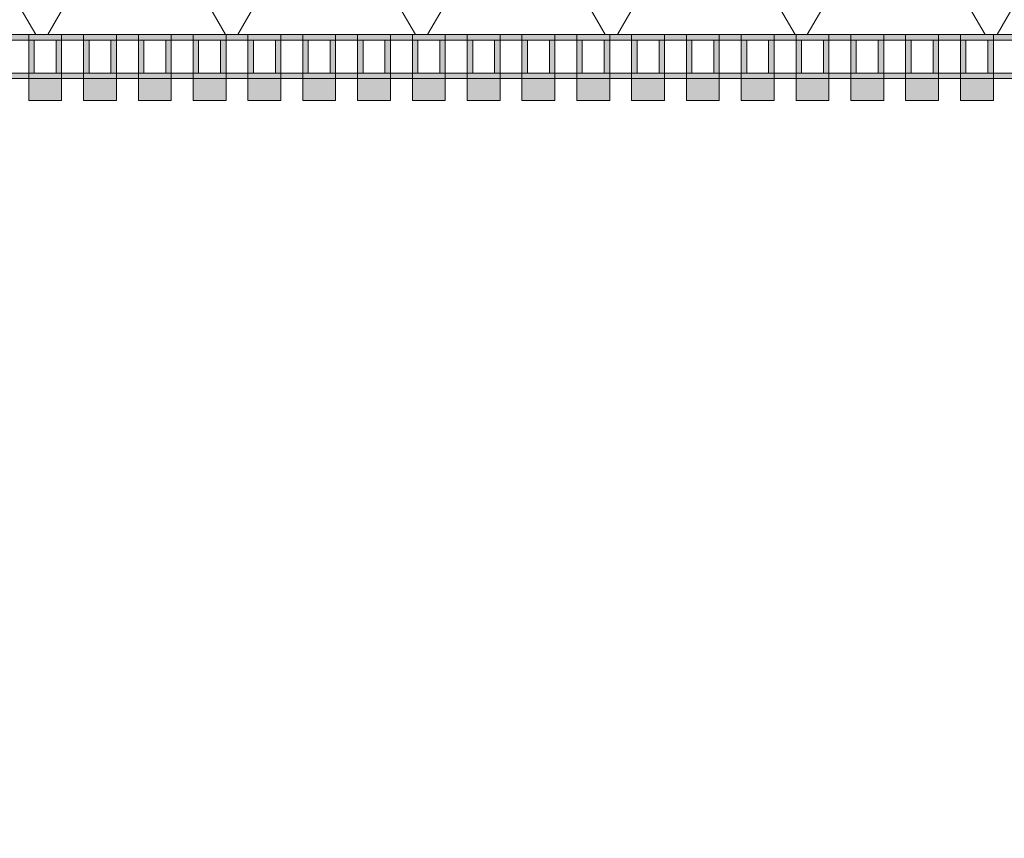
# Model space of a CAD drawing. Header units: metres. Extents: x -167 to 233, y -155 to 122.
# Tile 92 of 176: x 48.824 to 49.722, y 27.477 to 28.223. Entities that reach past the tile are written whole.
import ezdxf

# ---------------------------------------------------------------- set-up
doc = ezdxf.new("R2010")
doc.units = ezdxf.units.M
doc.header["$MEASUREMENT"] = 0
doc.layers.add('50 Sanitäreinrichtung', color=7, linetype='Continuous')
doc.layers.add('94 Genehmigungsplanung Bemaßung', color=7, linetype='Continuous')
doc.styles.add('ERSTELLTER_STIL_1', font='arial.ttf')
doc.dimstyles.new('ERSTELLTER_STIL__1', dxfattribs={"dimtxt": 0.25, "dimasz": 0.19, "dimexe": 0.18, "dimexo": 0.1, "dimgap": 0, "dimtad": 1, "dimtih": 1, "dimtoh": 1, "dimzin": 0, "dimdsep": 46, "dimtxsty": 'ERSTELLTER_STIL_1', "dimblk": 'ARROWHEAD_6', "dimblk1": 'ARROWHEAD_6', "dimblk2": 'ARROWHEAD_6', "dimcen": 0.09, "dimclrd": 7, "dimclre": 7, "dimclrt": 7, "dimazin": 0, "dimtfac": 1, "dimtdec": 4, "dimtmove": 0, "dimatfit": 3, "dimfxl": 1, "dimtolj": 1, "dimtzin": 0, "dimarcsym": 0})
doc.dimstyles.new('ERSTELLTER_STIL__2', dxfattribs={"dimtxt": 0.25, "dimasz": 0.19, "dimexe": 0.18, "dimexo": 0.1, "dimgap": 0, "dimtad": 1, "dimzin": 0, "dimdsep": 46, "dimtxsty": 'ERSTELLTER_STIL_1', "dimblk": 'ARROWHEAD_6', "dimblk1": 'ARROWHEAD_6', "dimblk2": 'ARROWHEAD_6', "dimcen": 0.09, "dimclrd": 7, "dimclre": 7, "dimclrt": 7, "dimazin": 0, "dimtfac": 1, "dimtdec": 4, "dimtmove": 0, "dimatfit": 3, "dimfxl": 1, "dimtolj": 1, "dimtzin": 0, "dimarcsym": 0})

# ---------------------------------------------------------------- blocks, each defined once
blk = doc.blocks.new('Rechteck Raster Kassetten Fassade - ACB_2')
at = {"layer": '50 Sanitäreinrichtung', "linetype": 'Continuous', "lineweight": 0, "true_color": 0x9e9e9e}
for points in [[(11.04, 0.17), (11.04, 0.19), (11.01, 0.19), (11.01, 0.17)], [(11.09, 0.17), (11.09, 0.19), (11.06, 0.19), (11.06, 0.17)], [(11.14, 0.17), (11.14, 0.19), (11.11, 0.19), (11.11, 0.17)], [(11.19, 0.17), (11.19, 0.19), (11.16, 0.19), (11.16, 0.17)], [(11.24, 0.17), (11.24, 0.19), (11.21, 0.19), (11.21, 0.17)], [(11.29, 0.17), (11.29, 0.19), (11.26, 0.19), (11.26, 0.17)], [(11.34, 0.17), (11.34, 0.19), (11.31, 0.19), (11.31, 0.17)], [(11.39, 0.17), (11.39, 0.19), (11.36, 0.19), (11.36, 0.17)], [(11.44, 0.17), (11.44, 0.19), (11.41, 0.19), (11.41, 0.17)], [(11.49, 0.17), (11.49, 0.19), (11.46, 0.19), (11.46, 0.17)], [(11.54, 0.17), (11.54, 0.19), (11.51, 0.19), (11.51, 0.17)], [(11.59, 0.17), (11.59, 0.19), (11.56, 0.19), (11.56, 0.17)], [(11.64, 0.17), (11.64, 0.19), (11.61, 0.19), (11.61, 0.17)], [(11.69, 0.17), (11.69, 0.19), (11.66, 0.19), (11.66, 0.17)], [(11.74, 0.17), (11.74, 0.19), (11.71, 0.19), (11.71, 0.17)], [(11.79, 0.17), (11.79, 0.19), (11.76, 0.19), (11.76, 0.17)], [(11.84, 0.17), (11.84, 0.19), (11.81, 0.19), (11.81, 0.17)], [(11.89, 0.17), (11.89, 0.19), (11.86, 0.19), (11.86, 0.17)], [(10.96, 0.13), (11.01, 0.13), (11.01, 0.135), (10.965, 0.135), (10.965, 0.165), (11.01, 0.165), (11.01, 0.17), (10.96, 0.17)], [(11.01, 0.13), (11.06, 0.13), (11.06, 0.135), (11.015, 0.135), (11.015, 0.165), (11.06, 0.165), (11.06, 0.17), (11.01, 0.17)], [(11.035, 0.165), (11.035, 0.135), (11.04, 0.135), (11.04, 0.165)], [(11.06, 0.13), (11.11, 0.13), (11.11, 0.135), (11.065, 0.135), (11.065, 0.165), (11.11, 0.165), (11.11, 0.17), (11.06, 0.17)], [(11.085, 0.165), (11.085, 0.135), (11.09, 0.135), (11.09, 0.165)], [(11.11, 0.13), (11.16, 0.13), (11.16, 0.135), (11.115, 0.135), (11.115, 0.165), (11.16, 0.165), (11.16, 0.17), (11.11, 0.17)], [(11.135, 0.165), (11.135, 0.135), (11.14, 0.135), (11.14, 0.165)], [(11.16, 0.13), (11.21, 0.13), (11.21, 0.135), (11.165, 0.135), (11.165, 0.165), (11.21, 0.165), (11.21, 0.17), (11.16, 0.17)], [(11.185, 0.165), (11.185, 0.135), (11.19, 0.135), (11.19, 0.165)], [(11.21, 0.13), (11.26, 0.13), (11.26, 0.135), (11.215, 0.135), (11.215, 0.165), (11.26, 0.165), (11.26, 0.17), (11.21, 0.17)], [(11.235, 0.165), (11.235, 0.135), (11.24, 0.135), (11.24, 0.165)], [(11.26, 0.13), (11.31, 0.13), (11.31, 0.135), (11.265, 0.135), (11.265, 0.165), (11.31, 0.165), (11.31, 0.17), (11.26, 0.17)], [(11.285, 0.165), (11.285, 0.135), (11.29, 0.135), (11.29, 0.165)], [(11.31, 0.13), (11.36, 0.13), (11.36, 0.135), (11.315, 0.135), (11.315, 0.165), (11.36, 0.165), (11.36, 0.17), (11.31, 0.17)], [(11.335, 0.165), (11.335, 0.135), (11.34, 0.135), (11.34, 0.165)], [(11.36, 0.13), (11.41, 0.13), (11.41, 0.135), (11.365, 0.135), (11.365, 0.165), (11.41, 0.165), (11.41, 0.17), (11.36, 0.17)], [(11.385, 0.165), (11.385, 0.135), (11.39, 0.135), (11.39, 0.165)], [(11.41, 0.17), (11.41, 0.13), (11.46, 0.13), (11.46, 0.135), (11.415, 0.135), (11.415, 0.165), (11.46, 0.165), (11.46, 0.17)], [(11.44, 0.165), (11.435, 0.165), (11.435, 0.135), (11.44, 0.135)], [(11.51, 0.17), (11.46, 0.17), (11.46, 0.13), (11.51, 0.13), (11.51, 0.135), (11.465, 0.135), (11.465, 0.165), (11.51, 0.165)], [(11.485, 0.165), (11.485, 0.135), (11.49, 0.135), (11.49, 0.165)], [(11.51, 0.13), (11.56, 0.13), (11.56, 0.135), (11.515, 0.135), (11.515, 0.165), (11.56, 0.165), (11.56, 0.17), (11.51, 0.17)], [(11.535, 0.165), (11.535, 0.135), (11.54, 0.135), (11.54, 0.165)], [(11.56, 0.13), (11.61, 0.13), (11.61, 0.135), (11.565, 0.135), (11.565, 0.165), (11.61, 0.165), (11.61, 0.17), (11.56, 0.17)], [(11.585, 0.165), (11.585, 0.135), (11.59, 0.135), (11.59, 0.165)], [(11.61, 0.13), (11.66, 0.13), (11.66, 0.135), (11.615, 0.135), (11.615, 0.165), (11.66, 0.165), (11.66, 0.17), (11.61, 0.17)], [(11.635, 0.165), (11.635, 0.135), (11.64, 0.135), (11.64, 0.165)], [(11.66, 0.13), (11.71, 0.13), (11.71, 0.135), (11.665, 0.135), (11.665, 0.165), (11.71, 0.165), (11.71, 0.17), (11.66, 0.17)], [(11.685, 0.165), (11.685, 0.135), (11.69, 0.135), (11.69, 0.165)], [(11.71, 0.13), (11.76, 0.13), (11.76, 0.135), (11.715, 0.135), (11.715, 0.165), (11.76, 0.165), (11.76, 0.17), (11.71, 0.17)], [(11.735, 0.165), (11.735, 0.135), (11.74, 0.135), (11.74, 0.165)], [(11.76, 0.13), (11.81, 0.13), (11.81, 0.135), (11.765, 0.135), (11.765, 0.165), (11.81, 0.165), (11.81, 0.17), (11.76, 0.17)], [(11.785, 0.165), (11.785, 0.135), (11.79, 0.135), (11.79, 0.165)], [(11.81, 0.13), (11.86, 0.13), (11.86, 0.135), (11.815, 0.135), (11.815, 0.165), (11.86, 0.165), (11.86, 0.17), (11.81, 0.17)], [(11.835, 0.165), (11.835, 0.135), (11.84, 0.135), (11.84, 0.165)], [(11.86, 0.13), (11.91, 0.13), (11.91, 0.135), (11.865, 0.135), (11.865, 0.165), (11.91, 0.165), (11.91, 0.17), (11.86, 0.17)], [(11.885, 0.165), (11.885, 0.135), (11.89, 0.135), (11.89, 0.165)]]:
    blk.add_hatch(color=253, dxfattribs=at).paths.add_polyline_path(points)
at = {"layer": '50 Sanitäreinrichtung', "linetype": 'Continuous', "lineweight": 18}
h = blk.add_hatch(dxfattribs=at)
h.set_pattern_fill('Dämmung__weich_0001', color=8, style=0, pattern_type=2)
h.set_pattern_definition([(60, (0, 0), (-0.1299038, 0.075), []), (120, (0, 0), (0.1299038, 0.075), [])])
h.paths.add_polyline_path([(0, 0), (20.25, 0), (20.38, 0.13), (0, 0.13)])
at = {"layer": '50 Sanitäreinrichtung', "color": 251, "linetype": 'Continuous', "lineweight": 18, "true_color": 0x5f5f5f}
for p, q in [((11.04, 0.19), (11.01, 0.19)), ((11.01, 0.19), (11.01, 0.17)), ((11.04, 0.19), (11.01, 0.19)), ((11.01, 0.19), (11.01, 0.17)), ((11.04, 0.19), (11.04, 0.17)), ((11.04, 0.19), (11.04, 0.17)), ((11.09, 0.19), (11.06, 0.19)), ((11.06, 0.19), (11.06, 0.17)), ((11.09, 0.19), (11.06, 0.19)), ((11.06, 0.19), (11.06, 0.17)), ((11.09, 0.19), (11.09, 0.17)), ((11.09, 0.19), (11.09, 0.17)), ((11.14, 0.19), (11.11, 0.19)), ((11.11, 0.19), (11.11, 0.17)), ((11.14, 0.19), (11.11, 0.19)), ((11.11, 0.19), (11.11, 0.17)), ((11.14, 0.19), (11.14, 0.17)), ((11.14, 0.19), (11.14, 0.17)), ((11.19, 0.19), (11.16, 0.19)), ((11.16, 0.19), (11.16, 0.17)), ((11.19, 0.19), (11.16, 0.19)), ((11.16, 0.19), (11.16, 0.17)), ((11.19, 0.19), (11.19, 0.17)), ((11.19, 0.19), (11.19, 0.17)), ((11.24, 0.19), (11.21, 0.19)), ((11.21, 0.19), (11.21, 0.17)), ((11.24, 0.19), (11.21, 0.19)), ((11.21, 0.19), (11.21, 0.17)), ((11.24, 0.19), (11.24, 0.17)), ((11.24, 0.19), (11.24, 0.17)), ((11.29, 0.19), (11.26, 0.19)), ((11.26, 0.19), (11.26, 0.17)), ((11.29, 0.19), (11.26, 0.19)), ((11.26, 0.19), (11.26, 0.17)), ((11.29, 0.19), (11.29, 0.17)), ((11.29, 0.19), (11.29, 0.17)), ((11.34, 0.19), (11.31, 0.19)), ((11.31, 0.19), (11.31, 0.17)), ((11.34, 0.19), (11.31, 0.19)), ((11.31, 0.19), (11.31, 0.17)), ((11.34, 0.19), (11.34, 0.17)), ((11.34, 0.19), (11.34, 0.17)), ((11.39, 0.19), (11.36, 0.19)), ((11.36, 0.19), (11.36, 0.17)), ((11.39, 0.19), (11.36, 0.19)), ((11.36, 0.19), (11.36, 0.17)), ((11.39, 0.19), (11.39, 0.17)), ((11.39, 0.19), (11.39, 0.17)), ((11.44, 0.19), (11.41, 0.19)), ((11.41, 0.19), (11.41, 0.17)), ((11.44, 0.19), (11.41, 0.19)), ((11.41, 0.19), (11.41, 0.17)), ((11.44, 0.19), (11.44, 0.17)), ((11.44, 0.19), (11.44, 0.17)), ((11.49, 0.19), (11.46, 0.19)), ((11.46, 0.19), (11.46, 0.17)), ((11.49, 0.19), (11.46, 0.19)), ((11.46, 0.19), (11.46, 0.17)), ((11.49, 0.19), (11.49, 0.17)), ((11.49, 0.19), (11.49, 0.17)), ((11.54, 0.19), (11.51, 0.19)), ((11.51, 0.19), (11.51, 0.17)), ((11.54, 0.19), (11.51, 0.19)), ((11.51, 0.19), (11.51, 0.17)), ((11.54, 0.19), (11.54, 0.17)), ((11.54, 0.19), (11.54, 0.17)), ((11.59, 0.19), (11.56, 0.19)), ((11.56, 0.19), (11.56, 0.17)), ((11.59, 0.19), (11.56, 0.19)), ((11.56, 0.19), (11.56, 0.17)), ((11.59, 0.19), (11.59, 0.17)), ((11.59, 0.19), (11.59, 0.17)), ((11.64, 0.19), (11.61, 0.19)), ((11.61, 0.19), (11.61, 0.17)), ((11.64, 0.19), (11.61, 0.19)), ((11.61, 0.19), (11.61, 0.17)), ((11.64, 0.19), (11.64, 0.17)), ((11.64, 0.19), (11.64, 0.17)), ((11.69, 0.19), (11.66, 0.19)), ((11.66, 0.19), (11.66, 0.17)), ((11.69, 0.19), (11.66, 0.19)), ((11.66, 0.19), (11.66, 0.17)), ((11.69, 0.19), (11.69, 0.17)), ((11.69, 0.19), (11.69, 0.17)), ((11.74, 0.19), (11.71, 0.19)), ((11.71, 0.19), (11.71, 0.17)), ((11.74, 0.19), (11.71, 0.19)), ((11.71, 0.19), (11.71, 0.17)), ((11.74, 0.19), (11.74, 0.17)), ((11.74, 0.19), (11.74, 0.17)), ((11.79, 0.19), (11.76, 0.19)), ((11.76, 0.19), (11.76, 0.17)), ((11.79, 0.19), (11.76, 0.19)), ((11.76, 0.19), (11.76, 0.17)), ((11.79, 0.19), (11.79, 0.17)), ((11.79, 0.19), (11.79, 0.17)), ((11.84, 0.19), (11.81, 0.19)), ((11.81, 0.19), (11.81, 0.17)), ((11.84, 0.19), (11.81, 0.19)), ((11.81, 0.19), (11.81, 0.17)), ((11.84, 0.19), (11.84, 0.17)), ((11.84, 0.19), (11.84, 0.17)), ((11.89, 0.19), (11.86, 0.19)), ((11.86, 0.19), (11.86, 0.17)), ((11.89, 0.19), (11.86, 0.19)), ((11.86, 0.19), (11.86, 0.17)), ((11.89, 0.19), (11.89, 0.17)), ((11.89, 0.19), (11.89, 0.17)), ((11.04, 0.17), (10.96, 0.17)), ((11.04, 0.17), (10.96, 0.17)), ((11.01, 0.165), (10.99, 0.165)), ((11.01, 0.165), (10.99, 0.165)), ((11.09, 0.17), (11.01, 0.17)), ((11.01, 0.17), (11.01, 0.165)), ((11.09, 0.17), (11.01, 0.17)), ((11.01, 0.17), (11.01, 0.165)), ((11.04, 0.17), (11.01, 0.17)), ((11.04, 0.17), (11.01, 0.17)), ((11.015, 0.165), (11.01, 0.165)), ((11.01, 0.165), (11.01, 0.135)), ((11.015, 0.165), (11.01, 0.165)), ((11.01, 0.165), (11.01, 0.135)), ((11.035, 0.165), (11.015, 0.165)), ((11.015, 0.165), (11.015, 0.135)), ((11.035, 0.165), (11.015, 0.165)), ((11.035, 0.165), (11.015, 0.165)), ((11.015, 0.165), (11.015, 0.135)), ((11.035, 0.165), (11.015, 0.165)), ((11.035, 0.165), (11.035, 0.135)), ((11.04, 0.165), (11.035, 0.165)), ((11.035, 0.165), (11.035, 0.135)), ((11.04, 0.165), (11.035, 0.165)), ((11.04, 0.17), (11.04, 0.165)), ((11.04, 0.17), (11.04, 0.165)), ((11.04, 0.165), (11.04, 0.135)), ((11.06, 0.165), (11.04, 0.165)), ((11.04, 0.165), (11.04, 0.135)), ((11.06, 0.165), (11.04, 0.165)), ((11.14, 0.17), (11.06, 0.17)), ((11.06, 0.17), (11.06, 0.165)), ((11.14, 0.17), (11.06, 0.17)), ((11.06, 0.17), (11.06, 0.165)), ((11.09, 0.17), (11.06, 0.17)), ((11.09, 0.17), (11.06, 0.17)), ((11.065, 0.165), (11.06, 0.165)), ((11.06, 0.165), (11.06, 0.135)), ((11.065, 0.165), (11.06, 0.165)), ((11.06, 0.165), (11.06, 0.135)), ((11.085, 0.165), (11.065, 0.165)), ((11.065, 0.165), (11.065, 0.135)), ((11.085, 0.165), (11.065, 0.165)), ((11.085, 0.165), (11.065, 0.165)), ((11.065, 0.165), (11.065, 0.135)), ((11.085, 0.165), (11.065, 0.165)), ((11.085, 0.165), (11.085, 0.135)), ((11.09, 0.165), (11.085, 0.165)), ((11.085, 0.165), (11.085, 0.135)), ((11.09, 0.165), (11.085, 0.165)), ((11.09, 0.17), (11.09, 0.165)), ((11.09, 0.17), (11.09, 0.165)), ((11.09, 0.165), (11.09, 0.135)), ((11.11, 0.165), (11.09, 0.165)), ((11.09, 0.165), (11.09, 0.135)), ((11.11, 0.165), (11.09, 0.165)), ((11.19, 0.17), (11.11, 0.17)), ((11.11, 0.17), (11.11, 0.165)), ((11.19, 0.17), (11.11, 0.17)), ((11.11, 0.17), (11.11, 0.165)), ((11.14, 0.17), (11.11, 0.17)), ((11.14, 0.17), (11.11, 0.17)), ((11.115, 0.165), (11.11, 0.165)), ((11.11, 0.165), (11.11, 0.135)), ((11.115, 0.165), (11.11, 0.165)), ((11.11, 0.165), (11.11, 0.135)), ((11.135, 0.165), (11.115, 0.165)), ((11.115, 0.165), (11.115, 0.135)), ((11.135, 0.165), (11.115, 0.165)), ((11.135, 0.165), (11.115, 0.165)), ((11.115, 0.165), (11.115, 0.135)), ((11.135, 0.165), (11.115, 0.165)), ((11.135, 0.165), (11.135, 0.135)), ((11.14, 0.165), (11.135, 0.165)), ((11.135, 0.165), (11.135, 0.135)), ((11.14, 0.165), (11.135, 0.165)), ((11.14, 0.17), (11.14, 0.165)), ((11.14, 0.17), (11.14, 0.165)), ((11.14, 0.165), (11.14, 0.135)), ((11.16, 0.165), (11.14, 0.165)), ((11.14, 0.165), (11.14, 0.135)), ((11.16, 0.165), (11.14, 0.165)), ((11.24, 0.17), (11.16, 0.17)), ((11.16, 0.17), (11.16, 0.165)), ((11.24, 0.17), (11.16, 0.17)), ((11.16, 0.17), (11.16, 0.165)), ((11.19, 0.17), (11.16, 0.17)), ((11.19, 0.17), (11.16, 0.17)), ((11.165, 0.165), (11.16, 0.165)), ((11.16, 0.165), (11.16, 0.135)), ((11.165, 0.165), (11.16, 0.165)), ((11.16, 0.165), (11.16, 0.135)), ((11.185, 0.165), (11.165, 0.165)), ((11.165, 0.165), (11.165, 0.135)), ((11.185, 0.165), (11.165, 0.165)), ((11.185, 0.165), (11.165, 0.165)), ((11.165, 0.165), (11.165, 0.135)), ((11.185, 0.165), (11.165, 0.165)), ((11.185, 0.165), (11.185, 0.135)), ((11.19, 0.165), (11.185, 0.165)), ((11.185, 0.165), (11.185, 0.135)), ((11.19, 0.165), (11.185, 0.165)), ((11.19, 0.17), (11.19, 0.165)), ((11.19, 0.17), (11.19, 0.165)), ((11.19, 0.165), (11.19, 0.135)), ((11.21, 0.165), (11.19, 0.165)), ((11.19, 0.165), (11.19, 0.135)), ((11.21, 0.165), (11.19, 0.165)), ((11.29, 0.17), (11.21, 0.17)), ((11.21, 0.17), (11.21, 0.165)), ((11.29, 0.17), (11.21, 0.17)), ((11.21, 0.17), (11.21, 0.165)), ((11.24, 0.17), (11.21, 0.17)), ((11.24, 0.17), (11.21, 0.17)), ((11.215, 0.165), (11.21, 0.165)), ((11.21, 0.165), (11.21, 0.135)), ((11.215, 0.165), (11.21, 0.165)), ((11.21, 0.165), (11.21, 0.135)), ((11.235, 0.165), (11.215, 0.165)), ((11.215, 0.165), (11.215, 0.135)), ((11.235, 0.165), (11.215, 0.165)), ((11.235, 0.165), (11.215, 0.165)), ((11.215, 0.165), (11.215, 0.135)), ((11.235, 0.165), (11.215, 0.165)), ((11.235, 0.165), (11.235, 0.135)), ((11.24, 0.165), (11.235, 0.165)), ((11.235, 0.165), (11.235, 0.135)), ((11.24, 0.165), (11.235, 0.165)), ((11.24, 0.17), (11.24, 0.165)), ((11.24, 0.17), (11.24, 0.165)), ((11.24, 0.165), (11.24, 0.135)), ((11.26, 0.165), (11.24, 0.165)), ((11.24, 0.165), (11.24, 0.135)), ((11.26, 0.165), (11.24, 0.165)), ((11.34, 0.17), (11.26, 0.17)), ((11.26, 0.17), (11.26, 0.165)), ((11.34, 0.17), (11.26, 0.17)), ((11.26, 0.17), (11.26, 0.165)), ((11.29, 0.17), (11.26, 0.17)), ((11.29, 0.17), (11.26, 0.17)), ((11.265, 0.165), (11.26, 0.165)), ((11.26, 0.165), (11.26, 0.135)), ((11.265, 0.165), (11.26, 0.165)), ((11.26, 0.165), (11.26, 0.135)), ((11.285, 0.165), (11.265, 0.165)), ((11.265, 0.165), (11.265, 0.135)), ((11.285, 0.165), (11.265, 0.165)), ((11.285, 0.165), (11.265, 0.165)), ((11.265, 0.165), (11.265, 0.135)), ((11.285, 0.165), (11.265, 0.165)), ((11.285, 0.165), (11.285, 0.135)), ((11.29, 0.165), (11.285, 0.165)), ((11.285, 0.165), (11.285, 0.135)), ((11.29, 0.165), (11.285, 0.165)), ((11.29, 0.17), (11.29, 0.165)), ((11.29, 0.17), (11.29, 0.165)), ((11.29, 0.165), (11.29, 0.135)), ((11.31, 0.165), (11.29, 0.165)), ((11.29, 0.165), (11.29, 0.135)), ((11.31, 0.165), (11.29, 0.165)), ((11.39, 0.17), (11.31, 0.17)), ((11.31, 0.17), (11.31, 0.165)), ((11.39, 0.17), (11.31, 0.17)), ((11.31, 0.17), (11.31, 0.165)), ((11.34, 0.17), (11.31, 0.17)), ((11.34, 0.17), (11.31, 0.17)), ((11.315, 0.165), (11.31, 0.165)), ((11.31, 0.165), (11.31, 0.135)), ((11.315, 0.165), (11.31, 0.165)), ((11.31, 0.165), (11.31, 0.135)), ((11.335, 0.165), (11.315, 0.165)), ((11.315, 0.165), (11.315, 0.135)), ((11.335, 0.165), (11.315, 0.165)), ((11.335, 0.165), (11.315, 0.165)), ((11.315, 0.165), (11.315, 0.135)), ((11.335, 0.165), (11.315, 0.165)), ((11.335, 0.165), (11.335, 0.135)), ((11.34, 0.165), (11.335, 0.165)), ((11.335, 0.165), (11.335, 0.135)), ((11.34, 0.165), (11.335, 0.165)), ((11.34, 0.17), (11.34, 0.165)), ((11.34, 0.17), (11.34, 0.165)), ((11.34, 0.165), (11.34, 0.135)), ((11.36, 0.165), (11.34, 0.165)), ((11.34, 0.165), (11.34, 0.135)), ((11.36, 0.165), (11.34, 0.165)), ((11.44, 0.17), (11.36, 0.17)), ((11.36, 0.17), (11.36, 0.165)), ((11.44, 0.17), (11.36, 0.17)), ((11.36, 0.17), (11.36, 0.165)), ((11.39, 0.17), (11.36, 0.17)), ((11.39, 0.17), (11.36, 0.17)), ((11.365, 0.165), (11.36, 0.165)), ((11.36, 0.165), (11.36, 0.135)), ((11.365, 0.165), (11.36, 0.165)), ((11.36, 0.165), (11.36, 0.135)), ((11.385, 0.165), (11.365, 0.165)), ((11.365, 0.165), (11.365, 0.135)), ((11.385, 0.165), (11.365, 0.165)), ((11.385, 0.165), (11.365, 0.165)), ((11.365, 0.165), (11.365, 0.135)), ((11.385, 0.165), (11.365, 0.165)), ((11.385, 0.165), (11.385, 0.135)), ((11.39, 0.165), (11.385, 0.165)), ((11.385, 0.165), (11.385, 0.135)), ((11.39, 0.165), (11.385, 0.165)), ((11.39, 0.17), (11.39, 0.165)), ((11.39, 0.17), (11.39, 0.165)), ((11.39, 0.165), (11.39, 0.135)), ((11.41, 0.165), (11.39, 0.165)), ((11.39, 0.165), (11.39, 0.135)), ((11.41, 0.165), (11.39, 0.165)), ((11.49, 0.17), (11.41, 0.17)), ((11.41, 0.17), (11.41, 0.165)), ((11.49, 0.17), (11.41, 0.17)), ((11.41, 0.17), (11.41, 0.165)), ((11.44, 0.17), (11.41, 0.17)), ((11.44, 0.17), (11.41, 0.17)), ((11.415, 0.165), (11.41, 0.165)), ((11.41, 0.165), (11.41, 0.135)), ((11.415, 0.165), (11.41, 0.165)), ((11.41, 0.165), (11.41, 0.135)), ((11.435, 0.165), (11.415, 0.165)), ((11.415, 0.165), (11.415, 0.135)), ((11.435, 0.165), (11.415, 0.165)), ((11.435, 0.165), (11.415, 0.165)), ((11.415, 0.165), (11.415, 0.135)), ((11.435, 0.165), (11.415, 0.165)), ((11.435, 0.165), (11.435, 0.135)), ((11.44, 0.165), (11.435, 0.165)), ((11.435, 0.165), (11.435, 0.135)), ((11.44, 0.165), (11.435, 0.165)), ((11.44, 0.17), (11.44, 0.165)), ((11.44, 0.17), (11.44, 0.165)), ((11.44, 0.165), (11.44, 0.135)), ((11.46, 0.165), (11.44, 0.165)), ((11.44, 0.165), (11.44, 0.135)), ((11.46, 0.165), (11.44, 0.165)), ((11.54, 0.17), (11.46, 0.17)), ((11.46, 0.17), (11.46, 0.165)), ((11.54, 0.17), (11.46, 0.17)), ((11.46, 0.17), (11.46, 0.165)), ((11.49, 0.17), (11.46, 0.17)), ((11.49, 0.17), (11.46, 0.17)), ((11.465, 0.165), (11.46, 0.165)), ((11.46, 0.165), (11.46, 0.135)), ((11.465, 0.165), (11.46, 0.165)), ((11.46, 0.165), (11.46, 0.135)), ((11.485, 0.165), (11.465, 0.165)), ((11.465, 0.165), (11.465, 0.135)), ((11.485, 0.165), (11.465, 0.165)), ((11.485, 0.165), (11.465, 0.165)), ((11.465, 0.165), (11.465, 0.135)), ((11.485, 0.165), (11.465, 0.165)), ((11.485, 0.165), (11.485, 0.135)), ((11.49, 0.165), (11.485, 0.165)), ((11.485, 0.165), (11.485, 0.135)), ((11.49, 0.165), (11.485, 0.165)), ((11.49, 0.17), (11.49, 0.165)), ((11.49, 0.17), (11.49, 0.165)), ((11.49, 0.165), (11.49, 0.135)), ((11.51, 0.165), (11.49, 0.165)), ((11.49, 0.165), (11.49, 0.135)), ((11.51, 0.165), (11.49, 0.165)), ((11.59, 0.17), (11.51, 0.17)), ((11.51, 0.17), (11.51, 0.165)), ((11.59, 0.17), (11.51, 0.17)), ((11.51, 0.17), (11.51, 0.165)), ((11.54, 0.17), (11.51, 0.17)), ((11.54, 0.17), (11.51, 0.17)), ((11.515, 0.165), (11.51, 0.165)), ((11.51, 0.165), (11.51, 0.135)), ((11.515, 0.165), (11.51, 0.165)), ((11.51, 0.165), (11.51, 0.135)), ((11.535, 0.165), (11.515, 0.165)), ((11.515, 0.165), (11.515, 0.135)), ((11.535, 0.165), (11.515, 0.165)), ((11.535, 0.165), (11.515, 0.165)), ((11.515, 0.165), (11.515, 0.135)), ((11.535, 0.165), (11.515, 0.165)), ((11.535, 0.165), (11.535, 0.135)), ((11.54, 0.165), (11.535, 0.165)), ((11.535, 0.165), (11.535, 0.135)), ((11.54, 0.165), (11.535, 0.165)), ((11.54, 0.17), (11.54, 0.165)), ((11.54, 0.17), (11.54, 0.165)), ((11.54, 0.165), (11.54, 0.135)), ((11.56, 0.165), (11.54, 0.165)), ((11.54, 0.165), (11.54, 0.135)), ((11.56, 0.165), (11.54, 0.165)), ((11.64, 0.17), (11.56, 0.17)), ((11.56, 0.17), (11.56, 0.165)), ((11.64, 0.17), (11.56, 0.17)), ((11.56, 0.17), (11.56, 0.165)), ((11.59, 0.17), (11.56, 0.17)), ((11.59, 0.17), (11.56, 0.17)), ((11.565, 0.165), (11.56, 0.165)), ((11.56, 0.165), (11.56, 0.135)), ((11.565, 0.165), (11.56, 0.165)), ((11.56, 0.165), (11.56, 0.135)), ((11.585, 0.165), (11.565, 0.165)), ((11.565, 0.165), (11.565, 0.135)), ((11.585, 0.165), (11.565, 0.165)), ((11.585, 0.165), (11.565, 0.165)), ((11.565, 0.165), (11.565, 0.135)), ((11.585, 0.165), (11.565, 0.165)), ((11.585, 0.165), (11.585, 0.135)), ((11.59, 0.165), (11.585, 0.165)), ((11.585, 0.165), (11.585, 0.135)), ((11.59, 0.165), (11.585, 0.165)), ((11.59, 0.17), (11.59, 0.165)), ((11.59, 0.17), (11.59, 0.165)), ((11.59, 0.165), (11.59, 0.135)), ((11.61, 0.165), (11.59, 0.165)), ((11.59, 0.165), (11.59, 0.135)), ((11.61, 0.165), (11.59, 0.165)), ((11.69, 0.17), (11.61, 0.17)), ((11.61, 0.17), (11.61, 0.165)), ((11.69, 0.17), (11.61, 0.17)), ((11.61, 0.17), (11.61, 0.165)), ((11.64, 0.17), (11.61, 0.17)), ((11.64, 0.17), (11.61, 0.17)), ((11.615, 0.165), (11.61, 0.165)), ((11.61, 0.165), (11.61, 0.135)), ((11.615, 0.165), (11.61, 0.165)), ((11.61, 0.165), (11.61, 0.135)), ((11.635, 0.165), (11.615, 0.165)), ((11.615, 0.165), (11.615, 0.135)), ((11.635, 0.165), (11.615, 0.165)), ((11.635, 0.165), (11.615, 0.165)), ((11.615, 0.165), (11.615, 0.135)), ((11.635, 0.165), (11.615, 0.165)), ((11.635, 0.165), (11.635, 0.135)), ((11.64, 0.165), (11.635, 0.165)), ((11.635, 0.165), (11.635, 0.135)), ((11.64, 0.165), (11.635, 0.165)), ((11.64, 0.17), (11.64, 0.165)), ((11.64, 0.17), (11.64, 0.165)), ((11.64, 0.165), (11.64, 0.135)), ((11.66, 0.165), (11.64, 0.165)), ((11.64, 0.165), (11.64, 0.135)), ((11.66, 0.165), (11.64, 0.165)), ((11.74, 0.17), (11.66, 0.17)), ((11.66, 0.17), (11.66, 0.165)), ((11.74, 0.17), (11.66, 0.17)), ((11.66, 0.17), (11.66, 0.165)), ((11.69, 0.17), (11.66, 0.17)), ((11.69, 0.17), (11.66, 0.17)), ((11.665, 0.165), (11.66, 0.165)), ((11.66, 0.165), (11.66, 0.135)), ((11.665, 0.165), (11.66, 0.165)), ((11.66, 0.165), (11.66, 0.135)), ((11.685, 0.165), (11.665, 0.165)), ((11.665, 0.165), (11.665, 0.135)), ((11.685, 0.165), (11.665, 0.165)), ((11.685, 0.165), (11.665, 0.165)), ((11.665, 0.165), (11.665, 0.135)), ((11.685, 0.165), (11.665, 0.165)), ((11.685, 0.165), (11.685, 0.135)), ((11.69, 0.165), (11.685, 0.165)), ((11.685, 0.165), (11.685, 0.135)), ((11.69, 0.165), (11.685, 0.165)), ((11.69, 0.17), (11.69, 0.165)), ((11.69, 0.17), (11.69, 0.165)), ((11.69, 0.165), (11.69, 0.135)), ((11.71, 0.165), (11.69, 0.165)), ((11.69, 0.165), (11.69, 0.135)), ((11.71, 0.165), (11.69, 0.165)), ((11.79, 0.17), (11.71, 0.17)), ((11.71, 0.17), (11.71, 0.165)), ((11.79, 0.17), (11.71, 0.17)), ((11.71, 0.17), (11.71, 0.165)), ((11.74, 0.17), (11.71, 0.17)), ((11.74, 0.17), (11.71, 0.17)), ((11.715, 0.165), (11.71, 0.165)), ((11.71, 0.165), (11.71, 0.135)), ((11.715, 0.165), (11.71, 0.165)), ((11.71, 0.165), (11.71, 0.135)), ((11.735, 0.165), (11.715, 0.165)), ((11.715, 0.165), (11.715, 0.135)), ((11.735, 0.165), (11.715, 0.165)), ((11.735, 0.165), (11.715, 0.165)), ((11.715, 0.165), (11.715, 0.135)), ((11.735, 0.165), (11.715, 0.165)), ((11.735, 0.165), (11.735, 0.135)), ((11.74, 0.165), (11.735, 0.165)), ((11.735, 0.165), (11.735, 0.135)), ((11.74, 0.165), (11.735, 0.165)), ((11.74, 0.17), (11.74, 0.165)), ((11.74, 0.17), (11.74, 0.165)), ((11.74, 0.165), (11.74, 0.135)), ((11.76, 0.165), (11.74, 0.165)), ((11.74, 0.165), (11.74, 0.135)), ((11.76, 0.165), (11.74, 0.165)), ((11.84, 0.17), (11.76, 0.17)), ((11.76, 0.17), (11.76, 0.165)), ((11.84, 0.17), (11.76, 0.17)), ((11.76, 0.17), (11.76, 0.165)), ((11.79, 0.17), (11.76, 0.17)), ((11.79, 0.17), (11.76, 0.17)), ((11.765, 0.165), (11.76, 0.165)), ((11.76, 0.165), (11.76, 0.135)), ((11.765, 0.165), (11.76, 0.165)), ((11.76, 0.165), (11.76, 0.135)), ((11.785, 0.165), (11.765, 0.165)), ((11.765, 0.165), (11.765, 0.135)), ((11.785, 0.165), (11.765, 0.165)), ((11.785, 0.165), (11.765, 0.165)), ((11.765, 0.165), (11.765, 0.135)), ((11.785, 0.165), (11.765, 0.165)), ((11.785, 0.165), (11.785, 0.135)), ((11.79, 0.165), (11.785, 0.165)), ((11.785, 0.165), (11.785, 0.135)), ((11.79, 0.165), (11.785, 0.165)), ((11.79, 0.17), (11.79, 0.165)), ((11.79, 0.17), (11.79, 0.165)), ((11.79, 0.165), (11.79, 0.135)), ((11.81, 0.165), (11.79, 0.165)), ((11.79, 0.165), (11.79, 0.135)), ((11.81, 0.165), (11.79, 0.165)), ((11.89, 0.17), (11.81, 0.17)), ((11.81, 0.17), (11.81, 0.165)), ((11.89, 0.17), (11.81, 0.17)), ((11.81, 0.17), (11.81, 0.165)), ((11.84, 0.17), (11.81, 0.17)), ((11.84, 0.17), (11.81, 0.17)), ((11.815, 0.165), (11.81, 0.165)), ((11.81, 0.165), (11.81, 0.135)), ((11.815, 0.165), (11.81, 0.165)), ((11.81, 0.165), (11.81, 0.135)), ((11.835, 0.165), (11.815, 0.165)), ((11.815, 0.165), (11.815, 0.135)), ((11.835, 0.165), (11.815, 0.165)), ((11.835, 0.165), (11.815, 0.165)), ((11.815, 0.165), (11.815, 0.135)), ((11.835, 0.165), (11.815, 0.165)), ((11.835, 0.165), (11.835, 0.135)), ((11.84, 0.165), (11.835, 0.165)), ((11.835, 0.165), (11.835, 0.135)), ((11.84, 0.165), (11.835, 0.165)), ((11.84, 0.17), (11.84, 0.165)), ((11.84, 0.17), (11.84, 0.165)), ((11.84, 0.165), (11.84, 0.135)), ((11.86, 0.165), (11.84, 0.165)), ((11.84, 0.165), (11.84, 0.135)), ((11.86, 0.165), (11.84, 0.165)), ((11.94, 0.17), (11.86, 0.17)), ((11.86, 0.17), (11.86, 0.165)), ((11.94, 0.17), (11.86, 0.17)), ((11.86, 0.17), (11.86, 0.165)), ((11.89, 0.17), (11.86, 0.17)), ((11.89, 0.17), (11.86, 0.17)), ((11.865, 0.165), (11.86, 0.165)), ((11.86, 0.165), (11.86, 0.135)), ((11.865, 0.165), (11.86, 0.165)), ((11.86, 0.165), (11.86, 0.135)), ((11.885, 0.165), (11.865, 0.165)), ((11.865, 0.165), (11.865, 0.135)), ((11.885, 0.165), (11.865, 0.165)), ((11.885, 0.165), (11.865, 0.165)), ((11.865, 0.165), (11.865, 0.135)), ((11.885, 0.165), (11.865, 0.165)), ((11.885, 0.165), (11.885, 0.135)), ((11.89, 0.165), (11.885, 0.165)), ((11.885, 0.165), (11.885, 0.135)), ((11.89, 0.165), (11.885, 0.165)), ((11.89, 0.17), (11.89, 0.165)), ((11.89, 0.17), (11.89, 0.165)), ((11.89, 0.165), (11.89, 0.135)), ((11.91, 0.165), (11.89, 0.165)), ((11.89, 0.165), (11.89, 0.135)), ((11.91, 0.165), (11.89, 0.165)), ((11.01, 0.135), (10.99, 0.135)), ((11.01, 0.135), (10.99, 0.135)), ((11.015, 0.135), (11.01, 0.135)), ((11.01, 0.135), (11.01, 0.13)), ((11.015, 0.135), (11.01, 0.135)), ((11.01, 0.135), (11.01, 0.13)), ((11.035, 0.135), (11.015, 0.135)), ((11.035, 0.135), (11.015, 0.135)), ((11.035, 0.135), (11.015, 0.135)), ((11.035, 0.135), (11.015, 0.135)), ((11.04, 0.135), (11.035, 0.135)), ((11.04, 0.135), (11.035, 0.135)), ((11.04, 0.135), (11.04, 0.13)), ((11.06, 0.135), (11.04, 0.135)), ((11.04, 0.135), (11.04, 0.13)), ((11.06, 0.135), (11.04, 0.135)), ((11.065, 0.135), (11.06, 0.135)), ((11.06, 0.135), (11.06, 0.13)), ((11.065, 0.135), (11.06, 0.135)), ((11.06, 0.135), (11.06, 0.13)), ((11.085, 0.135), (11.065, 0.135)), ((11.085, 0.135), (11.065, 0.135)), ((11.085, 0.135), (11.065, 0.135)), ((11.085, 0.135), (11.065, 0.135)), ((11.09, 0.135), (11.085, 0.135)), ((11.09, 0.135), (11.085, 0.135)), ((11.09, 0.135), (11.09, 0.13)), ((11.11, 0.135), (11.09, 0.135)), ((11.09, 0.135), (11.09, 0.13)), ((11.11, 0.135), (11.09, 0.135)), ((11.115, 0.135), (11.11, 0.135)), ((11.11, 0.135), (11.11, 0.13)), ((11.115, 0.135), (11.11, 0.135)), ((11.11, 0.135), (11.11, 0.13)), ((11.135, 0.135), (11.115, 0.135)), ((11.135, 0.135), (11.115, 0.135)), ((11.135, 0.135), (11.115, 0.135)), ((11.135, 0.135), (11.115, 0.135)), ((11.14, 0.135), (11.135, 0.135)), ((11.14, 0.135), (11.135, 0.135)), ((11.14, 0.135), (11.14, 0.13)), ((11.16, 0.135), (11.14, 0.135)), ((11.14, 0.135), (11.14, 0.13)), ((11.16, 0.135), (11.14, 0.135)), ((11.165, 0.135), (11.16, 0.135)), ((11.16, 0.135), (11.16, 0.13)), ((11.165, 0.135), (11.16, 0.135)), ((11.16, 0.135), (11.16, 0.13)), ((11.185, 0.135), (11.165, 0.135)), ((11.185, 0.135), (11.165, 0.135)), ((11.185, 0.135), (11.165, 0.135)), ((11.185, 0.135), (11.165, 0.135)), ((11.19, 0.135), (11.185, 0.135)), ((11.19, 0.135), (11.185, 0.135)), ((11.19, 0.135), (11.19, 0.13)), ((11.21, 0.135), (11.19, 0.135)), ((11.19, 0.135), (11.19, 0.13)), ((11.21, 0.135), (11.19, 0.135)), ((11.215, 0.135), (11.21, 0.135)), ((11.21, 0.135), (11.21, 0.13)), ((11.215, 0.135), (11.21, 0.135)), ((11.21, 0.135), (11.21, 0.13)), ((11.235, 0.135), (11.215, 0.135)), ((11.235, 0.135), (11.215, 0.135)), ((11.235, 0.135), (11.215, 0.135)), ((11.235, 0.135), (11.215, 0.135)), ((11.24, 0.135), (11.235, 0.135)), ((11.24, 0.135), (11.235, 0.135)), ((11.24, 0.135), (11.24, 0.13)), ((11.26, 0.135), (11.24, 0.135)), ((11.24, 0.135), (11.24, 0.13)), ((11.26, 0.135), (11.24, 0.135)), ((11.265, 0.135), (11.26, 0.135)), ((11.26, 0.135), (11.26, 0.13)), ((11.265, 0.135), (11.26, 0.135)), ((11.26, 0.135), (11.26, 0.13)), ((11.285, 0.135), (11.265, 0.135)), ((11.285, 0.135), (11.265, 0.135)), ((11.285, 0.135), (11.265, 0.135)), ((11.285, 0.135), (11.265, 0.135)), ((11.29, 0.135), (11.285, 0.135)), ((11.29, 0.135), (11.285, 0.135)), ((11.29, 0.135), (11.29, 0.13)), ((11.31, 0.135), (11.29, 0.135)), ((11.29, 0.135), (11.29, 0.13)), ((11.31, 0.135), (11.29, 0.135)), ((11.315, 0.135), (11.31, 0.135)), ((11.31, 0.135), (11.31, 0.13)), ((11.315, 0.135), (11.31, 0.135)), ((11.31, 0.135), (11.31, 0.13)), ((11.335, 0.135), (11.315, 0.135)), ((11.335, 0.135), (11.315, 0.135)), ((11.335, 0.135), (11.315, 0.135)), ((11.335, 0.135), (11.315, 0.135)), ((11.34, 0.135), (11.335, 0.135)), ((11.34, 0.135), (11.335, 0.135)), ((11.34, 0.135), (11.34, 0.13)), ((11.36, 0.135), (11.34, 0.135)), ((11.34, 0.135), (11.34, 0.13)), ((11.36, 0.135), (11.34, 0.135)), ((11.365, 0.135), (11.36, 0.135)), ((11.36, 0.135), (11.36, 0.13)), ((11.365, 0.135), (11.36, 0.135)), ((11.36, 0.135), (11.36, 0.13)), ((11.385, 0.135), (11.365, 0.135)), ((11.385, 0.135), (11.365, 0.135)), ((11.385, 0.135), (11.365, 0.135)), ((11.385, 0.135), (11.365, 0.135)), ((11.39, 0.135), (11.385, 0.135)), ((11.39, 0.135), (11.385, 0.135)), ((11.39, 0.135), (11.39, 0.13)), ((11.41, 0.135), (11.39, 0.135)), ((11.39, 0.135), (11.39, 0.13)), ((11.41, 0.135), (11.39, 0.135)), ((11.415, 0.135), (11.41, 0.135)), ((11.41, 0.135), (11.41, 0.13)), ((11.415, 0.135), (11.41, 0.135)), ((11.41, 0.135), (11.41, 0.13)), ((11.435, 0.135), (11.415, 0.135)), ((11.435, 0.135), (11.415, 0.135)), ((11.435, 0.135), (11.415, 0.135)), ((11.435, 0.135), (11.415, 0.135)), ((11.44, 0.135), (11.435, 0.135)), ((11.44, 0.135), (11.435, 0.135)), ((11.44, 0.135), (11.44, 0.13)), ((11.46, 0.135), (11.44, 0.135)), ((11.44, 0.135), (11.44, 0.13)), ((11.46, 0.135), (11.44, 0.135)), ((11.465, 0.135), (11.46, 0.135)), ((11.46, 0.135), (11.46, 0.13)), ((11.465, 0.135), (11.46, 0.135)), ((11.46, 0.135), (11.46, 0.13)), ((11.485, 0.135), (11.465, 0.135)), ((11.485, 0.135), (11.465, 0.135)), ((11.485, 0.135), (11.465, 0.135)), ((11.485, 0.135), (11.465, 0.135)), ((11.49, 0.135), (11.485, 0.135)), ((11.49, 0.135), (11.485, 0.135)), ((11.49, 0.135), (11.49, 0.13)), ((11.51, 0.135), (11.49, 0.135)), ((11.49, 0.135), (11.49, 0.13)), ((11.51, 0.135), (11.49, 0.135)), ((11.515, 0.135), (11.51, 0.135)), ((11.51, 0.135), (11.51, 0.13)), ((11.515, 0.135), (11.51, 0.135)), ((11.51, 0.135), (11.51, 0.13)), ((11.535, 0.135), (11.515, 0.135)), ((11.535, 0.135), (11.515, 0.135)), ((11.535, 0.135), (11.515, 0.135)), ((11.535, 0.135), (11.515, 0.135)), ((11.54, 0.135), (11.535, 0.135)), ((11.54, 0.135), (11.535, 0.135)), ((11.54, 0.135), (11.54, 0.13)), ((11.56, 0.135), (11.54, 0.135)), ((11.54, 0.135), (11.54, 0.13)), ((11.56, 0.135), (11.54, 0.135)), ((11.565, 0.135), (11.56, 0.135)), ((11.56, 0.135), (11.56, 0.13)), ((11.565, 0.135), (11.56, 0.135)), ((11.56, 0.135), (11.56, 0.13)), ((11.585, 0.135), (11.565, 0.135)), ((11.585, 0.135), (11.565, 0.135)), ((11.585, 0.135), (11.565, 0.135)), ((11.585, 0.135), (11.565, 0.135)), ((11.59, 0.135), (11.585, 0.135)), ((11.59, 0.135), (11.585, 0.135)), ((11.59, 0.135), (11.59, 0.13)), ((11.61, 0.135), (11.59, 0.135)), ((11.59, 0.135), (11.59, 0.13)), ((11.61, 0.135), (11.59, 0.135)), ((11.615, 0.135), (11.61, 0.135)), ((11.61, 0.135), (11.61, 0.13)), ((11.615, 0.135), (11.61, 0.135)), ((11.61, 0.135), (11.61, 0.13)), ((11.635, 0.135), (11.615, 0.135)), ((11.635, 0.135), (11.615, 0.135)), ((11.635, 0.135), (11.615, 0.135)), ((11.635, 0.135), (11.615, 0.135)), ((11.64, 0.135), (11.635, 0.135)), ((11.64, 0.135), (11.635, 0.135)), ((11.64, 0.135), (11.64, 0.13)), ((11.66, 0.135), (11.64, 0.135)), ((11.64, 0.135), (11.64, 0.13)), ((11.66, 0.135), (11.64, 0.135)), ((11.665, 0.135), (11.66, 0.135)), ((11.66, 0.135), (11.66, 0.13)), ((11.665, 0.135), (11.66, 0.135)), ((11.66, 0.135), (11.66, 0.13)), ((11.685, 0.135), (11.665, 0.135)), ((11.685, 0.135), (11.665, 0.135)), ((11.685, 0.135), (11.665, 0.135)), ((11.685, 0.135), (11.665, 0.135)), ((11.69, 0.135), (11.685, 0.135)), ((11.69, 0.135), (11.685, 0.135)), ((11.69, 0.135), (11.69, 0.13)), ((11.71, 0.135), (11.69, 0.135)), ((11.69, 0.135), (11.69, 0.13)), ((11.71, 0.135), (11.69, 0.135)), ((11.715, 0.135), (11.71, 0.135)), ((11.71, 0.135), (11.71, 0.13)), ((11.715, 0.135), (11.71, 0.135)), ((11.71, 0.135), (11.71, 0.13)), ((11.735, 0.135), (11.715, 0.135)), ((11.735, 0.135), (11.715, 0.135)), ((11.735, 0.135), (11.715, 0.135)), ((11.735, 0.135), (11.715, 0.135)), ((11.74, 0.135), (11.735, 0.135)), ((11.74, 0.135), (11.735, 0.135)), ((11.74, 0.135), (11.74, 0.13)), ((11.76, 0.135), (11.74, 0.135)), ((11.74, 0.135), (11.74, 0.13)), ((11.76, 0.135), (11.74, 0.135)), ((11.765, 0.135), (11.76, 0.135)), ((11.76, 0.135), (11.76, 0.13)), ((11.765, 0.135), (11.76, 0.135)), ((11.76, 0.135), (11.76, 0.13)), ((11.785, 0.135), (11.765, 0.135)), ((11.785, 0.135), (11.765, 0.135)), ((11.785, 0.135), (11.765, 0.135)), ((11.785, 0.135), (11.765, 0.135)), ((11.79, 0.135), (11.785, 0.135)), ((11.79, 0.135), (11.785, 0.135)), ((11.79, 0.135), (11.79, 0.13)), ((11.81, 0.135), (11.79, 0.135)), ((11.79, 0.135), (11.79, 0.13)), ((11.81, 0.135), (11.79, 0.135)), ((11.815, 0.135), (11.81, 0.135)), ((11.81, 0.135), (11.81, 0.13)), ((11.815, 0.135), (11.81, 0.135)), ((11.81, 0.135), (11.81, 0.13)), ((11.835, 0.135), (11.815, 0.135)), ((11.835, 0.135), (11.815, 0.135)), ((11.835, 0.135), (11.815, 0.135)), ((11.835, 0.135), (11.815, 0.135)), ((11.84, 0.135), (11.835, 0.135)), ((11.84, 0.135), (11.835, 0.135)), ((11.84, 0.135), (11.84, 0.13)), ((11.86, 0.135), (11.84, 0.135)), ((11.84, 0.135), (11.84, 0.13)), ((11.86, 0.135), (11.84, 0.135)), ((11.865, 0.135), (11.86, 0.135)), ((11.86, 0.135), (11.86, 0.13)), ((11.865, 0.135), (11.86, 0.135)), ((11.86, 0.135), (11.86, 0.13)), ((11.885, 0.135), (11.865, 0.135)), ((11.885, 0.135), (11.865, 0.135)), ((11.885, 0.135), (11.865, 0.135)), ((11.885, 0.135), (11.865, 0.135)), ((11.89, 0.135), (11.885, 0.135)), ((11.89, 0.135), (11.885, 0.135)), ((11.89, 0.135), (11.89, 0.13)), ((11.91, 0.135), (11.89, 0.135)), ((11.89, 0.135), (11.89, 0.13)), ((11.91, 0.135), (11.89, 0.135)), ((20.38, 0.13), (0, 0.13)), ((11.04, 0.13), (10.96, 0.13)), ((11.04, 0.13), (10.96, 0.13)), ((11.09, 0.13), (11.01, 0.13)), ((11.09, 0.13), (11.01, 0.13)), ((11.14, 0.13), (11.06, 0.13)), ((11.14, 0.13), (11.06, 0.13)), ((11.19, 0.13), (11.11, 0.13)), ((11.19, 0.13), (11.11, 0.13)), ((11.24, 0.13), (11.16, 0.13)), ((11.24, 0.13), (11.16, 0.13)), ((11.29, 0.13), (11.21, 0.13)), ((11.29, 0.13), (11.21, 0.13)), ((11.34, 0.13), (11.26, 0.13)), ((11.34, 0.13), (11.26, 0.13)), ((11.39, 0.13), (11.31, 0.13)), ((11.39, 0.13), (11.31, 0.13)), ((11.44, 0.13), (11.36, 0.13)), ((11.44, 0.13), (11.36, 0.13)), ((11.49, 0.13), (11.41, 0.13)), ((11.49, 0.13), (11.41, 0.13)), ((11.54, 0.13), (11.46, 0.13)), ((11.54, 0.13), (11.46, 0.13)), ((11.59, 0.13), (11.51, 0.13)), ((11.59, 0.13), (11.51, 0.13)), ((11.64, 0.13), (11.56, 0.13)), ((11.64, 0.13), (11.56, 0.13)), ((11.69, 0.13), (11.61, 0.13)), ((11.69, 0.13), (11.61, 0.13)), ((11.74, 0.13), (11.66, 0.13)), ((11.74, 0.13), (11.66, 0.13)), ((11.79, 0.13), (11.71, 0.13)), ((11.79, 0.13), (11.71, 0.13)), ((11.84, 0.13), (11.76, 0.13)), ((11.84, 0.13), (11.76, 0.13)), ((11.89, 0.13), (11.81, 0.13)), ((11.89, 0.13), (11.81, 0.13)), ((11.94, 0.13), (11.86, 0.13)), ((11.94, 0.13), (11.86, 0.13))]:
    blk.add_line(p, q, dxfattribs=at)
blk = doc.blocks.new('*D245', base_point=(27236.13209, 33357.27905))
at = {"layer": '94 Genehmigungsplanung Bemaßung', "color": 7, "linetype": 'Continuous', "lineweight": 13}
for p, q in [((62.25249, 28.68968), (62.45249, 28.48968)), ((62.53999, 28.58968), (62.16499, 28.58968)), ((62.35249, 28.17968), (62.35249, 28.58968)), ((62.25249, 28.27968), (62.45249, 28.07968)), ((62.53999, 28.17968), (62.16499, 28.17968)), ((62.35249, 28.02968), (62.35249, 28.17968))]:
    blk.add_line(p, q, dxfattribs=at)
at = {"layer": '94 Genehmigungsplanung Bemaßung', "color": 7, "lineweight": 13, "insert": (62.30249, 27.69831), "char_height": 0.25, "attachment_point": 7, "rotation": 90, "style": 'ERSTELLTER_STIL_1'}
blk.add_mtext('\\A1;{\\pql;\\fArial|b0|i0|c0|p0;\\W1.000000;41}', dxfattribs=at)
blk = doc.blocks.new('ARROWHEAD_6')
at = {"color": 0, "linetype": 'Continuous', "lineweight": 0}
for p, q in [((-0.5, -0.5), (0.5, 0.5)), ((0, 0), (-1, 0))]:
    blk.add_line(p, q, dxfattribs=at)
blk = doc.blocks.new('*D255', base_point=(27236.13209, 33357.27905))
at = {"layer": '94 Genehmigungsplanung Bemaßung', "color": 7, "linetype": 'Continuous', "lineweight": 13}
for p, q in [((17.34109, 26.18631), (17.34109, 26.56131)), ((58.16249, 26.18631), (58.16249, 26.56131)), ((17.44109, 26.47381), (17.24109, 26.27381)), ((58.06249, 26.27381), (58.26249, 26.47381)), ((17.19109, 26.37381), (17.34109, 26.37381)), ((17.34109, 26.37381), (58.16249, 26.37381)), ((58.16249, 26.37381), (58.31249, 26.37381))]:
    blk.add_line(p, q, dxfattribs=at)
at = {"layer": '94 Genehmigungsplanung Bemaßung', "color": 7, "lineweight": 13, "insert": (37.3228, 26.42381), "char_height": 0.25, "attachment_point": 7, "style": 'ERSTELLTER_STIL_1'}
blk.add_mtext('\\A1;{\\pql;\\fArial|b0|i0|c0|p0;\\W1.000000;40,82}', dxfattribs=at)
blk = doc.blocks.new('*D263', base_point=(27236.13209, 33357.27905))
at = {"layer": '94 Genehmigungsplanung Bemaßung', "color": 7, "linetype": 'Continuous', "lineweight": 13}
for p, q in [((17.34109, 24.7136), (17.34109, 25.0886)), ((58.16249, 24.7136), (58.16249, 25.0886)), ((17.44109, 25.0011), (17.24109, 24.8011)), ((58.06249, 24.8011), (58.26249, 25.0011)), ((17.19109, 24.9011), (17.34109, 24.9011)), ((17.34109, 24.9011), (58.16249, 24.9011)), ((58.16249, 24.9011), (58.31249, 24.9011))]:
    blk.add_line(p, q, dxfattribs=at)
at = {"layer": '94 Genehmigungsplanung Bemaßung', "color": 7, "lineweight": 13, "insert": (37.3228, 24.9511), "char_height": 0.25, "attachment_point": 7, "style": 'ERSTELLTER_STIL_1'}
blk.add_mtext('\\A1;{\\pql;\\fArial|b0|i0|c0|p0;\\W1.000000;40,82}', dxfattribs=at)

msp = doc.modelspace()

# ---------------------------------------------------------------- block references
at = {"layer": '50 Sanitäreinrichtung', "color": 251, "linetype": 'Continuous', "lineweight": 18, "true_color": 0x5f5f5f, "xscale": -1, "rotation": 180}
msp.add_blockref('Rechteck Raster Kassetten Fassade - ACB_2', (37.82184, 28.33968), dxfattribs=at)

# ---------------------------------------------------------------- dimensions: what is measured, and where the dimension line sits
at = {"layer": '94 Genehmigungsplanung Bemaßung', "color": 7, "linetype": 'Continuous', "lineweight": 13}
dim = msp.add_linear_dim(base=(62.35249, 28.58968), p1=(47.95679, 28.17968), p2=(59.96713, 28.58968), angle=90, dimstyle='ERSTELLTER_STIL__2', dxfattribs=at)
dim.commit()
dim.dimension.update_dxf_attribs({"geometry": '*D245', "text_midpoint": (62.17749, 27.88857), "dimtype": 160, "text_rotation": 90})
for base, picture, middle in [((58.16249, 26.37381), '*D255', (37.74157, 26.54881)), ((58.16249, 24.9011), '*D263', (37.74157, 25.0761))]:
    dim = msp.add_linear_dim(base=base, p1=(17.34109, 28.17968), p2=(58.16249, 28.17968), dimstyle='ERSTELLTER_STIL__1', dxfattribs=at)
    dim.commit()
    dim.dimension.update_dxf_attribs({"geometry": picture, "text_midpoint": middle, "dimtype": 160})

doc.saveas('drawing.dxf')
